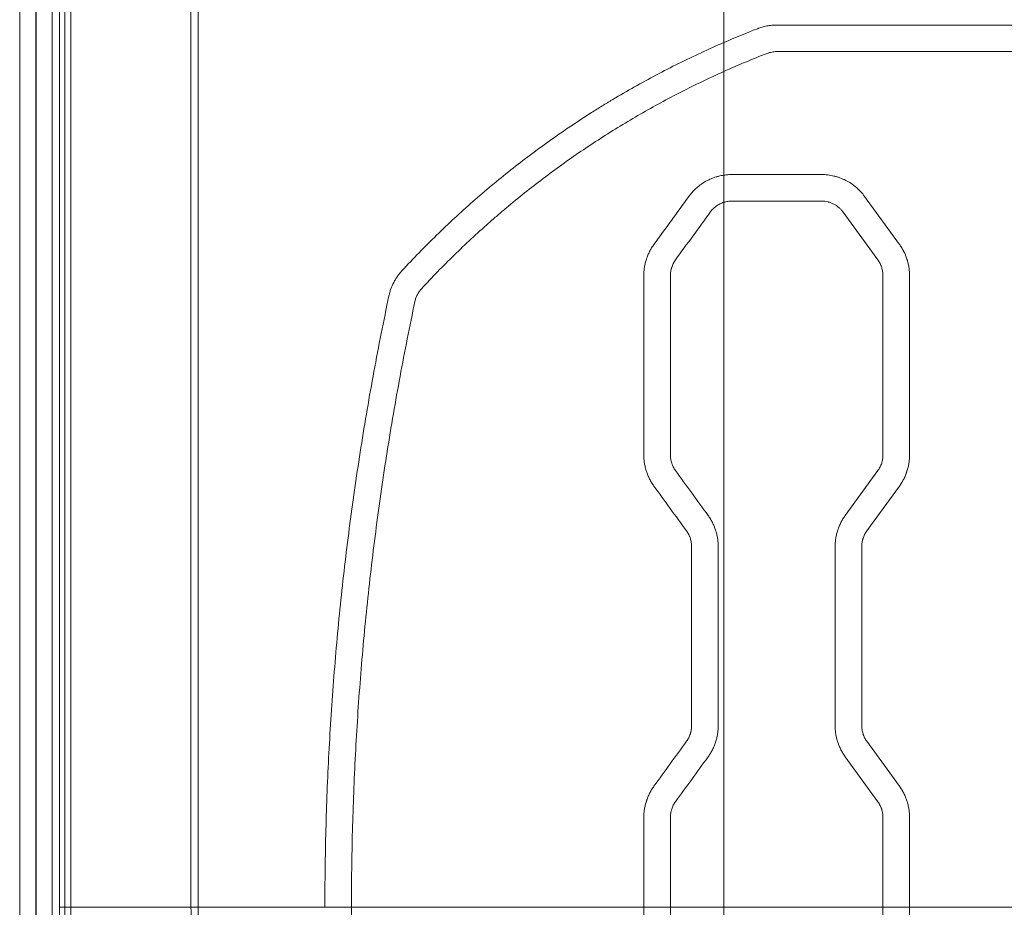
# Model space of a CAD drawing. Header units: millimetres. Extents: x 0 to 594, y 0 to 420.
# Tile 147 of 256: x 171.47 to 180.73, y 318.06 to 326.41. Entities that reach past the tile are written whole.
import ezdxf

# ---------------------------------------------------------------- set-up
doc = ezdxf.new("R2010")
doc.units = ezdxf.units.MM
doc.layers.add('1', color=7, linetype='Continuous', true_color=0xffffff)
doc.styles.add('Arial Unicode MS', font='txt')
doc.dimstyles.get("Standard").update_dxf_attribs({"dimtxt": 0.18, "dimasz": 0.18, "dimexe": 0.18, "dimexo": 0.0625, "dimgap": 0.09, "dimtad": 0, "dimtih": 1, "dimtoh": 1, "dimdec": 4, "dimzin": 0, "dimdsep": 46, "dimtxsty": 'Standard', "dimcen": 0.09, "dimadec": 0, "dimazin": 0, "dimtfac": 1, "dimtdec": 4, "dimtofl": 0, "dimtmove": 0, "dimatfit": 3, "dimfxl": 0, "dimtolj": 1, "dimtzin": 0, "dimarcsym": 0})

# ---------------------------------------------------------------- blocks, each defined once
blk = doc.blocks.new('_U0')
at = {"layer": '1', "color": 18, "lineweight": 13}
for p, q in [((147.6569, 304.1723), (147.6569, 390.192)), ((305.8469, 301.3923), (305.8469, 390.192)), ((147.6569, 388.192), (198.8518, 388.192)), ((305.8469, 388.192), (254.6521, 388.192))]:
    blk.add_line(p, q, dxfattribs=at)
at = {"layer": '1', "color": 18}
for points in [[(147.6569, 388.192), (151.1569, 389.1299), (151.1569, 387.2542)], [(305.8469, 388.192), (302.3469, 387.2542), (302.3469, 389.1299)]]:
    blk.add_solid(points, dxfattribs=at)
at = {"layer": '1', "color": 18, "linetype": 'Continuous', "lineweight": 13, "char_height": 3.5, "attachment_point": 7, "line_spacing_factor": 1.047437, "style": 'Arial Unicode MS'}
for s, insert in [('\\fArial Unicode MS|b0|i0;\\W1.0000;3.16', (200.5373, 385.5562)), ('\\fArial Unicode MS|b0|i0;\\W1.0000;LIFT POINT SPAN', (213.2036, 385.5562))]:
    blk.add_mtext(s, dxfattribs=dict(at, insert=insert))
blk = doc.blocks.new('_U7')
at = {"layer": '1', "color": 18, "lineweight": 13}
for p, q in [((147.6569, 338.6223), (150.385, 338.6223)), ((148.385, 338.6223), (148.385, 256.1193)), ((147.6569, 304.1723), (150.385, 304.1723)), ((148.385, 256.1193), (153.385, 256.1193))]:
    blk.add_line(p, q, dxfattribs=at)
at = {"layer": '1', "color": 18}
for points in [[(148.385, 338.6223), (149.3228, 335.1223), (147.4472, 335.1223)], [(148.385, 304.1723), (147.4472, 307.6723), (149.3228, 307.6723)]]:
    blk.add_solid(points, dxfattribs=at)
at = {"layer": '1', "color": 18, "linetype": 'Continuous', "lineweight": 13, "char_height": 3.5, "attachment_point": 7, "line_spacing_factor": 1.047437, "style": 'Arial Unicode MS'}
for s, insert in [('\\fArial Unicode MS|b0|i0;\\W1.0000;0.69', (155.0705, 253.4835)), ('\\fArial Unicode MS|b0|i0;\\W1.0000;CTRS', (167.7369, 253.4835)), ('\\fArial Unicode MS|b0|i0;\\W1.0000;FWD LIFT POINTS', (155.0705, 246.4214))]:
    blk.add_mtext(s, dxfattribs=dict(at, insert=insert))

msp = doc.modelspace()

# ---------------------------------------------------------------- linework, layer by layer
at = {"layer": '1', "color": 155, "linetype": 'Continuous', "lineweight": 13}
for p, q in [((171.469, 314.0731), (171.469, 341.8054)), ((171.62, 341.8054), (171.62, 314.0731)), ((171.6225, 314.0731), (171.6225, 341.8054)), ((171.7735, 341.8054), (171.7735, 314.0731)), ((171.8431, 327.5584), (171.8431, 318.0584)), ((171.8948, 318.0584), (171.8948, 327.5584)), ((171.9488, 318.0584), (171.9488, 327.5584)), ((173.0803, 318.0584), (173.0803, 327.5584)), ((173.1486, 318.0584), (173.1486, 327.5584)), ((178.0931, 326.197), (178.0931, 327.5584)), ((178.5898, 326.3608), (191.8937, 326.3608)), ((178.0931, 325.9238), (178.0931, 326.197)), ((191.8974, 326.1108), (178.5898, 326.1108)), ((178.0931, 324.9484), (178.0931, 325.9238)), ((178.0931, 324.6927), (178.0931, 324.9484)), ((178.1672, 324.9539), (179.0125, 324.9539)), ((179.417, 324.7478), (179.7444, 324.2972)), ((178.0931, 318.0584), (178.0931, 324.6927)), ((179.0125, 324.7039), (178.1672, 324.7039)), ((179.5421, 324.1503), (179.2147, 324.6009)), ((177.3398, 322.3158), (177.3398, 324.0033)), ((177.5898, 324.0033), (177.5898, 322.3158)), ((179.5898, 322.3158), (179.5898, 324.0033)), ((179.8398, 324.0033), (179.8398, 322.3158)), ((179.2353, 321.7466), (179.5421, 322.1688)), ((179.7444, 322.0219), (179.4376, 321.5997)), ((177.7898, 319.7676), (177.7898, 321.4527)), ((178.0398, 321.4527), (178.0398, 319.7676)), ((179.1398, 319.7676), (179.1398, 321.4527)), ((179.3898, 321.4527), (179.3898, 319.7676)), ((179.4376, 319.6207), (179.7444, 319.1985)), ((179.5421, 319.0515), (179.2353, 319.4737)), ((177.3398, 318.0584), (177.3398, 318.9046)), ((177.5898, 318.9046), (177.5898, 318.0584)), ((179.5898, 318.0584), (179.5898, 318.9046)), ((179.8398, 318.9046), (179.8398, 318.0584)), ((178.0931, 318.0584), (179.5898, 318.0584)), ((179.5898, 318.0584), (179.8398, 318.0584)), ((179.5898, 317.217), (179.5898, 318.0584)), ((179.8398, 318.0584), (180.9398, 318.0584)), ((179.8398, 318.0584), (179.8398, 317.217))]:
    msp.add_line(p, q, dxfattribs=at)
for points in [[(178.0931, 326.197), (178.1974, 326.2422), (178.3025, 326.2855), (178.4084, 326.3267)], [(178.4991, 326.0938), (178.3624, 326.0405), (178.227, 325.9838), (178.0931, 325.9238)], [(178.0931, 324.9484), (178.1054, 324.9502), (178.13, 324.953), (178.1548, 324.9539), (178.1672, 324.9539)], [(177.4353, 324.2972), (177.5445, 324.4474), (177.6536, 324.5976), (177.7627, 324.7478)], [(178.1672, 324.7039), (178.1546, 324.7039), (178.1296, 324.702), (178.1052, 324.6964), (178.0931, 324.6927)], [(177.965, 324.6009), (177.8558, 324.4507), (177.7467, 324.3005), (177.6376, 324.1503)], [(174.3398, 318.0584), (174.3398, 318.3009), (174.3461, 318.7851), (174.3745, 319.5094), (174.4217, 320.2317), (174.4877, 320.9519), (174.5724, 321.6702), (174.6759, 322.3865), (174.7981, 323.1007), (174.8923, 323.5755), (174.9425, 323.8126)], [(175.1871, 323.7608), (175.1373, 323.5259), (175.044, 323.0553), (174.9228, 322.3474), (174.8203, 321.6376), (174.7364, 320.9258), (174.671, 320.212), (174.6242, 319.4963), (174.5961, 318.7785), (174.5898, 318.2987), (174.5898, 318.0584)], [(177.6376, 322.1688), (177.7398, 322.0281), (177.8421, 321.8874), (177.9444, 321.7466)], [(177.7421, 321.5997), (177.6398, 321.7404), (177.5376, 321.8812), (177.4353, 322.0219)], [(177.4353, 319.1985), (177.5376, 319.3392), (177.6398, 319.4799), (177.7421, 319.6207)], [(177.9444, 319.4737), (177.8421, 319.333), (177.7398, 319.1923), (177.6376, 319.0515)], [(171.8431, 318.0584), (171.8435, 318.0584), (171.8607, 318.0584), (171.8948, 318.0584)], [(171.8948, 318.0584), (171.9013, 318.0584), (171.9201, 318.0584), (171.9488, 318.0584)], [(173.0803, 318.0584), (173.1016, 318.0584), (173.1247, 318.0584), (173.1486, 318.0584)], [(173.1486, 318.0584), (173.5438, 318.0584), (173.9409, 318.0584), (174.3398, 318.0584)], [(174.3398, 318.0584), (174.4231, 318.0584), (174.5064, 318.0584), (174.5898, 318.0584)], [(177.3398, 318.0584), (177.4232, 318.0584), (177.5065, 318.0584), (177.5898, 318.0584)], [(177.3398, 317.217), (177.3398, 317.4975), (177.3398, 317.778), (177.3398, 318.0584)], [(177.5898, 318.0584), (177.5898, 317.778), (177.5898, 317.4975), (177.5898, 317.217)], [(177.5898, 318.0584), (177.7575, 318.0584), (177.9252, 318.0584), (178.0931, 318.0584)]]:
    msp.add_open_spline(points, degree=3, dxfattribs=at)
for points, knots in [([(178.4084, 326.3267), (178.423, 326.3324), (178.4377, 326.3374), (178.4674, 326.3458), (178.4974, 326.3529), (178.5279, 326.3572), (178.5587, 326.3601), (178.5742, 326.3608), (178.5898, 326.3608)], [0, 0, 0, 0, 0.25, 0.25, 0.5, 0.75, 0.75, 1, 1, 1, 1]), ([(175.0644, 324.0483), (175.1705, 324.1631), (175.2792, 324.2747), (175.4461, 324.4375), (175.5023, 324.491), (175.6162, 324.5964), (175.6737, 324.6483), (175.8483, 324.8018), (175.9673, 324.9011), (176.2103, 325.0935), (176.3344, 325.1866), (176.5878, 325.3666), (176.7171, 325.4536), (176.882, 325.5583), (176.9318, 325.5894), (176.9819, 325.6201), (177.007, 325.6354), (177.0154, 325.6405), (177.0321, 325.6506), (177.1077, 325.696), (177.1839, 325.7403), (177.3884, 325.8557), (177.5267, 325.929), (177.807, 326.0685), (177.9491, 326.1346), (178.0931, 326.197)], [0, 0, 0, 0, 0.125, 0.125, 0.1875, 0.1875, 0.25, 0.25, 0.375, 0.375, 0.5, 0.5, 0.625, 0.625, 0.65625, 0.671875, 0.671875, 0.679687, 0.679687, 0.6875, 0.75, 0.75, 0.875, 0.875, 1, 1, 1, 1]), ([(178.5898, 326.1108), (178.582, 326.1108), (178.5743, 326.1104), (178.5589, 326.109), (178.5436, 326.1069), (178.5286, 326.1033), (178.5138, 326.0991), (178.5064, 326.0966), (178.4991, 326.0938)], [0, 0, 0, 0, 0.25, 0.25, 0.5, 0.75, 0.75, 1, 1, 1, 1]), ([(178.0931, 325.9238), (177.958, 325.8632), (177.8249, 325.7993), (177.5629, 325.6655), (177.434, 325.5955), (177.1801, 325.4492), (177.0551, 325.373), (176.8707, 325.2541), (176.8098, 325.2137), (176.6888, 325.1313), (176.6288, 325.0894), (176.4504, 324.9612), (176.3335, 324.8727), (176.1611, 324.7352), (176.1042, 324.6886), (176.0195, 324.6175), (175.9914, 324.5936), (175.9354, 324.5454), (175.9076, 324.5212), (175.7695, 324.3991), (175.6615, 324.2987), (175.4509, 324.0927), (175.3481, 323.987), (175.248, 323.8787)], [0, 0, 0, 0, 0.125, 0.125, 0.25, 0.25, 0.375, 0.375, 0.4375, 0.4375, 0.5, 0.5, 0.625, 0.625, 0.6875, 0.6875, 0.71875, 0.71875, 0.75, 0.75, 0.875, 0.875, 1, 1, 1, 1]), ([(177.7627, 324.7478), (177.7725, 324.7613), (177.7829, 324.7742), (177.8048, 324.7988), (177.8164, 324.8105), (177.8405, 324.8328), (177.8532, 324.8434), (177.8697, 324.8558), (177.8731, 324.8583), (177.8799, 324.8631), (177.8833, 324.8655), (177.8936, 324.8725), (177.9006, 324.877), (177.9218, 324.8899), (177.9508, 324.9055), (177.9811, 324.9183), (178.0044, 324.9267), (178.0122, 324.9294), (178.0241, 324.933), (178.0281, 324.9342), (178.0361, 324.9364), (178.0401, 324.9375), (178.0603, 324.9426), (178.0766, 324.9459), (178.0931, 324.9484)], [0, 0, 0, 0, 0.125, 0.125, 0.25, 0.25, 0.375, 0.375, 0.40625, 0.40625, 0.4375, 0.4375, 0.5, 0.5, 0.625, 0.75, 0.75, 0.8125, 0.8125, 0.84375, 0.84375, 0.875, 0.875, 1, 1, 1, 1]), ([(179.0125, 324.9539), (179.0323, 324.9539), (179.0519, 324.9527), (179.0907, 324.9481), (179.1099, 324.9447), (179.1385, 324.9379), (179.1479, 324.9353), (179.162, 324.931), (179.1667, 324.9295), (179.1761, 324.9264), (179.1808, 324.9248), (179.204, 324.9162), (179.2219, 324.9084), (179.2567, 324.8906), (179.2736, 324.8808), (179.298, 324.8645), (179.306, 324.8588), (179.3178, 324.8499), (179.3217, 324.8468), (179.3295, 324.8406), (179.3333, 324.8375), (179.352, 324.8215), (179.3662, 324.8079), (179.3928, 324.779), (179.4053, 324.7638), (179.417, 324.7478)], [0, 0, 0, 0, 0.125, 0.125, 0.25, 0.25, 0.3125, 0.3125, 0.34375, 0.34375, 0.375, 0.375, 0.5, 0.5, 0.625, 0.625, 0.6875, 0.6875, 0.71875, 0.71875, 0.75, 0.75, 0.875, 0.875, 1, 1, 1, 1]), ([(178.0931, 324.6927), (178.0867, 324.6907), (178.0741, 324.6862), (178.0558, 324.678), (178.0383, 324.6685), (178.0272, 324.6611), (178.019, 324.6552), (178.0163, 324.6532), (178.011, 324.6491), (178.0084, 324.647), (178.0007, 324.6405), (177.9909, 324.6315), (177.9773, 324.6168), (177.9689, 324.6063), (177.965, 324.6009)], [0, 0, 0, 0, 0.125, 0.25, 0.375, 0.5, 0.5, 0.5625, 0.5625, 0.625, 0.625, 0.75, 0.875, 1, 1, 1, 1]), ([(179.2147, 324.6009), (179.2089, 324.6089), (179.2027, 324.6165), (179.1894, 324.6308), (179.1824, 324.6376), (179.1712, 324.6471), (179.1674, 324.6502), (179.1615, 324.6547), (179.1595, 324.6561), (179.1555, 324.659), (179.1535, 324.6604), (179.1432, 324.6672), (179.1347, 324.6722), (179.1173, 324.6811), (179.1084, 324.685), (179.0946, 324.6901), (179.09, 324.6917), (179.0829, 324.6938), (179.0805, 324.6945), (179.0757, 324.6958), (179.0733, 324.6964), (179.0613, 324.6993), (179.0517, 324.701), (179.0322, 324.7033), (179.0224, 324.7039), (179.0125, 324.7039)], [0, 0, 0, 0, 0.125, 0.125, 0.25, 0.25, 0.3125, 0.3125, 0.34375, 0.34375, 0.375, 0.375, 0.5, 0.5, 0.625, 0.625, 0.6875, 0.6875, 0.71875, 0.71875, 0.75, 0.75, 0.875, 0.875, 1, 1, 1, 1]), ([(177.3398, 324.0033), (177.3398, 324.0165), (177.3404, 324.0296), (177.3424, 324.0557), (177.3455, 324.0816), (177.3506, 324.1071), (177.3566, 324.1325), (177.3602, 324.1451), (177.3653, 324.1607), (177.3663, 324.1638), (177.3685, 324.1701), (177.3696, 324.1732), (177.373, 324.1824), (177.3754, 324.1886), (177.3829, 324.2067), (177.3939, 324.2305), (177.4066, 324.2533), (177.4203, 324.2756), (177.4276, 324.2865), (177.4353, 324.2972)], [0, 0, 0, 0, 0.125, 0.125, 0.25, 0.375, 0.375, 0.5, 0.5, 0.53125, 0.53125, 0.5625, 0.5625, 0.625, 0.625, 0.75, 0.875, 0.875, 1, 1, 1, 1]), ([(179.7444, 324.2972), (179.7521, 324.2865), (179.7594, 324.2756), (179.773, 324.2533), (179.7858, 324.2306), (179.7967, 324.207), (179.8067, 324.1829), (179.8112, 324.1706), (179.8163, 324.155), (179.8173, 324.1518), (179.8192, 324.1455), (179.8201, 324.1423), (179.8228, 324.1328), (179.8245, 324.1265), (179.8291, 324.1073), (179.8342, 324.0817), (179.8373, 324.0557), (179.8393, 324.0296), (179.8398, 324.0165), (179.8398, 324.0033)], [0, 0, 0, 0, 0.125, 0.125, 0.25, 0.375, 0.375, 0.5, 0.5, 0.53125, 0.53125, 0.5625, 0.5625, 0.625, 0.625, 0.75, 0.875, 0.875, 1, 1, 1, 1]), ([(177.6376, 324.1503), (177.6298, 324.1396), (177.623, 324.1284), (177.6112, 324.1053), (177.6062, 324.0932), (177.6011, 324.0776), (177.6001, 324.0744), (177.5984, 324.0681), (177.5975, 324.0649), (177.5952, 324.0553), (177.594, 324.0489), (177.5909, 324.0296), (177.5898, 324.0165), (177.5898, 324.0033)], [0, 0, 0, 0, 0.25, 0.25, 0.5, 0.5, 0.5625, 0.5625, 0.625, 0.625, 0.75, 0.75, 1, 1, 1, 1]), ([(179.5898, 324.0033), (179.5898, 324.0165), (179.5888, 324.0295), (179.5847, 324.0553), (179.5817, 324.0679), (179.5766, 324.0836), (179.5756, 324.0867), (179.5733, 324.0929), (179.5721, 324.0959), (179.5683, 324.105), (179.5656, 324.111), (179.5567, 324.1284), (179.5499, 324.1396), (179.5421, 324.1503)], [0, 0, 0, 0, 0.25, 0.25, 0.5, 0.5, 0.5625, 0.5625, 0.625, 0.625, 0.75, 0.75, 1, 1, 1, 1]), ([(174.9425, 323.8126), (174.9448, 323.8237), (174.9502, 323.8455), (174.957, 323.8667), (174.9683, 323.8982), (174.9771, 323.9186), (174.9925, 323.9483), (174.998, 323.9581), (175.0096, 323.9774), (175.0158, 323.9868), (175.0286, 324.0052), (175.0421, 324.0231), (175.0568, 324.0401), (175.0644, 324.0483)], [0, 0, 0, 0, 0.125, 0.25, 0.25, 0.5, 0.5, 0.625, 0.625, 0.75, 0.75, 0.875, 1, 1, 1, 1]), ([(175.248, 323.8787), (175.2404, 323.8704), (175.2334, 323.8617), (175.2206, 323.8435), (175.2149, 323.834), (175.2071, 323.8191), (175.2047, 323.8141), (175.2002, 323.8037), (175.1981, 323.7985), (175.1925, 323.7827), (175.1894, 323.7718), (175.1871, 323.7608)], [0, 0, 0, 0, 0.25, 0.25, 0.5, 0.5, 0.625, 0.625, 0.75, 0.75, 1, 1, 1, 1]), ([(177.4353, 322.0219), (177.4276, 322.0326), (177.4203, 322.0435), (177.4066, 322.0658), (177.3939, 322.0885), (177.383, 322.1121), (177.373, 322.1362), (177.3685, 322.1485), (177.3634, 322.1641), (177.3624, 322.1673), (177.3605, 322.1736), (177.3596, 322.1768), (177.3569, 322.1863), (177.3552, 322.1926), (177.3506, 322.2117), (177.3455, 322.2374), (177.3424, 322.2634), (177.3404, 322.2895), (177.3398, 322.3026), (177.3398, 322.3158)], [0, 0, 0, 0, 0.125, 0.125, 0.25, 0.375, 0.375, 0.5, 0.5, 0.53125, 0.53125, 0.5625, 0.5625, 0.625, 0.625, 0.75, 0.875, 0.875, 1, 1, 1, 1]), ([(177.5898, 322.3158), (177.5898, 322.3026), (177.5909, 322.2896), (177.595, 322.2638), (177.598, 322.2512), (177.6031, 322.2355), (177.6041, 322.2324), (177.6064, 322.2262), (177.6076, 322.2232), (177.6114, 322.2141), (177.6141, 322.2081), (177.623, 322.1907), (177.6298, 322.1795), (177.6376, 322.1688)], [0, 0, 0, 0, 0.25, 0.25, 0.5, 0.5, 0.5625, 0.5625, 0.625, 0.625, 0.75, 0.75, 1, 1, 1, 1]), ([(179.5421, 322.1688), (179.5499, 322.1795), (179.5567, 322.1907), (179.5685, 322.2138), (179.5735, 322.2259), (179.5786, 322.2415), (179.5795, 322.2447), (179.5813, 322.251), (179.5822, 322.2542), (179.5845, 322.2638), (179.5857, 322.2702), (179.5888, 322.2895), (179.5898, 322.3026), (179.5898, 322.3158)], [0, 0, 0, 0, 0.25, 0.25, 0.5, 0.5, 0.5625, 0.5625, 0.625, 0.625, 0.75, 0.75, 1, 1, 1, 1]), ([(179.8398, 322.3158), (179.8398, 322.3026), (179.8393, 322.2895), (179.8373, 322.2634), (179.8342, 322.2375), (179.8291, 322.212), (179.8231, 322.1866), (179.8195, 322.174), (179.8144, 322.1584), (179.8134, 322.1553), (179.8112, 322.149), (179.8101, 322.1459), (179.8067, 322.1367), (179.8043, 322.1305), (179.7968, 322.1124), (179.7858, 322.0886), (179.7731, 322.0658), (179.7594, 322.0435), (179.7521, 322.0326), (179.7444, 322.0219)], [0, 0, 0, 0, 0.125, 0.125, 0.25, 0.375, 0.375, 0.5, 0.5, 0.53125, 0.53125, 0.5625, 0.5625, 0.625, 0.625, 0.75, 0.875, 0.875, 1, 1, 1, 1]), ([(177.9444, 321.7466), (177.9521, 321.7359), (177.9594, 321.725), (177.973, 321.7027), (177.9858, 321.68), (177.9967, 321.6564), (178.0067, 321.6323), (178.0112, 321.62), (178.0163, 321.6044), (178.0173, 321.6012), (178.0192, 321.5949), (178.0201, 321.5917), (178.0228, 321.5822), (178.0245, 321.5759), (178.0291, 321.5567), (178.0342, 321.5311), (178.0373, 321.5051), (178.0393, 321.479), (178.0398, 321.4659), (178.0398, 321.4527)], [0, 0, 0, 0, 0.125, 0.125, 0.25, 0.375, 0.375, 0.5, 0.5, 0.53125, 0.53125, 0.5625, 0.5625, 0.625, 0.625, 0.75, 0.875, 0.875, 1, 1, 1, 1]), ([(179.1398, 321.4527), (179.1398, 321.4659), (179.1404, 321.479), (179.1424, 321.5051), (179.1455, 321.531), (179.1506, 321.5565), (179.1566, 321.5819), (179.1602, 321.5945), (179.1652, 321.6101), (179.1663, 321.6132), (179.1685, 321.6195), (179.1696, 321.6226), (179.173, 321.6318), (179.1754, 321.6379), (179.1829, 321.6561), (179.1939, 321.6799), (179.2066, 321.7027), (179.2203, 321.725), (179.2276, 321.7359), (179.2353, 321.7466)], [0, 0, 0, 0, 0.125, 0.125, 0.25, 0.375, 0.375, 0.5, 0.5, 0.53125, 0.53125, 0.5625, 0.5625, 0.625, 0.625, 0.75, 0.875, 0.875, 1, 1, 1, 1]), ([(177.7898, 321.4527), (177.7898, 321.4659), (177.7888, 321.4789), (177.7847, 321.5047), (177.7817, 321.5173), (177.7766, 321.533), (177.7756, 321.5361), (177.7733, 321.5423), (177.7721, 321.5453), (177.7683, 321.5544), (177.7656, 321.5604), (177.7567, 321.5778), (177.7499, 321.589), (177.7421, 321.5997)], [0, 0, 0, 0, 0.25, 0.25, 0.5, 0.5, 0.5625, 0.5625, 0.625, 0.625, 0.75, 0.75, 1, 1, 1, 1]), ([(179.4376, 321.5997), (179.4298, 321.589), (179.423, 321.5778), (179.4112, 321.5546), (179.4062, 321.5426), (179.4011, 321.527), (179.4001, 321.5238), (179.3984, 321.5175), (179.3975, 321.5143), (179.3952, 321.5047), (179.394, 321.4983), (179.3909, 321.479), (179.3898, 321.4659), (179.3898, 321.4527)], [0, 0, 0, 0, 0.25, 0.25, 0.5, 0.5, 0.5625, 0.5625, 0.625, 0.625, 0.75, 0.75, 1, 1, 1, 1]), ([(177.7421, 319.6207), (177.7499, 319.6314), (177.7567, 319.6425), (177.7685, 319.6657), (177.7735, 319.6777), (177.7786, 319.6934), (177.7795, 319.6965), (177.7813, 319.7029), (177.7822, 319.7061), (177.7845, 319.7156), (177.7857, 319.722), (177.7888, 319.7414), (177.7898, 319.7544), (177.7898, 319.7676)], [0, 0, 0, 0, 0.25, 0.25, 0.5, 0.5, 0.5625, 0.5625, 0.625, 0.625, 0.75, 0.75, 1, 1, 1, 1]), ([(178.0398, 319.7676), (178.0398, 319.7544), (178.0393, 319.7413), (178.0373, 319.7153), (178.0342, 319.6894), (178.0291, 319.6639), (178.0231, 319.6385), (178.0195, 319.6259), (178.0144, 319.6103), (178.0134, 319.6071), (178.0112, 319.6009), (178.0101, 319.5978), (178.0067, 319.5885), (178.0043, 319.5824), (177.9968, 319.5642), (177.9858, 319.5405), (177.9731, 319.5177), (177.9594, 319.4953), (177.9521, 319.4844), (177.9444, 319.4737)], [0, 0, 0, 0, 0.125, 0.125, 0.25, 0.375, 0.375, 0.5, 0.5, 0.53125, 0.53125, 0.5625, 0.5625, 0.625, 0.625, 0.75, 0.875, 0.875, 1, 1, 1, 1]), ([(179.2353, 319.4737), (179.2276, 319.4844), (179.2203, 319.4953), (179.2066, 319.5176), (179.1939, 319.5404), (179.183, 319.564), (179.173, 319.5881), (179.1685, 319.6004), (179.1634, 319.616), (179.1624, 319.6191), (179.1605, 319.6255), (179.1595, 319.6286), (179.1569, 319.6381), (179.1552, 319.6445), (179.1506, 319.6636), (179.1455, 319.6893), (179.1424, 319.7152), (179.1404, 319.7413), (179.1398, 319.7544), (179.1398, 319.7676)], [0, 0, 0, 0, 0.125, 0.125, 0.25, 0.375, 0.375, 0.5, 0.5, 0.53125, 0.53125, 0.5625, 0.5625, 0.625, 0.625, 0.75, 0.875, 0.875, 1, 1, 1, 1]), ([(179.3898, 319.7676), (179.3898, 319.7544), (179.3909, 319.7414), (179.395, 319.7157), (179.398, 319.703), (179.4031, 319.6874), (179.4041, 319.6843), (179.4064, 319.6781), (179.4076, 319.675), (179.4114, 319.6659), (179.4141, 319.66), (179.423, 319.6425), (179.4298, 319.6314), (179.4376, 319.6207)], [0, 0, 0, 0, 0.25, 0.25, 0.5, 0.5, 0.5625, 0.5625, 0.625, 0.625, 0.75, 0.75, 1, 1, 1, 1]), ([(177.3398, 318.9046), (177.3398, 318.9178), (177.3404, 318.9309), (177.3424, 318.9569), (177.3455, 318.9828), (177.3506, 319.0084), (177.3566, 319.0337), (177.3602, 319.0463), (177.3653, 319.062), (177.3663, 319.0651), (177.3685, 319.0713), (177.3696, 319.0744), (177.373, 319.0837), (177.3754, 319.0898), (177.3829, 319.108), (177.3939, 319.1317), (177.4066, 319.1545), (177.4203, 319.1769), (177.4276, 319.1878), (177.4353, 319.1985)], [0, 0, 0, 0, 0.125, 0.125, 0.25, 0.375, 0.375, 0.5, 0.5, 0.53125, 0.53125, 0.5625, 0.5625, 0.625, 0.625, 0.75, 0.875, 0.875, 1, 1, 1, 1]), ([(179.7444, 319.1985), (179.7521, 319.1878), (179.7594, 319.1769), (179.773, 319.1546), (179.7858, 319.1319), (179.7967, 319.1082), (179.8067, 319.0841), (179.8112, 319.0718), (179.8163, 319.0562), (179.8173, 319.0531), (179.8192, 319.0468), (179.8201, 319.0436), (179.8228, 319.0341), (179.8245, 319.0277), (179.8291, 319.0086), (179.8342, 318.9829), (179.8373, 318.957), (179.8393, 318.9309), (179.8398, 318.9178), (179.8398, 318.9046)], [0, 0, 0, 0, 0.125, 0.125, 0.25, 0.375, 0.375, 0.5, 0.5, 0.53125, 0.53125, 0.5625, 0.5625, 0.625, 0.625, 0.75, 0.875, 0.875, 1, 1, 1, 1]), ([(177.6376, 319.0515), (177.6298, 319.0408), (177.623, 319.0297), (177.6112, 319.0065), (177.6062, 318.9945), (177.6011, 318.9788), (177.6001, 318.9757), (177.5984, 318.9693), (177.5975, 318.9662), (177.5952, 318.9566), (177.594, 318.9502), (177.5909, 318.9308), (177.5898, 318.9178), (177.5898, 318.9046)], [0, 0, 0, 0, 0.25, 0.25, 0.5, 0.5, 0.5625, 0.5625, 0.625, 0.625, 0.75, 0.75, 1, 1, 1, 1]), ([(179.5898, 318.9046), (179.5898, 318.9178), (179.5888, 318.9308), (179.5847, 318.9565), (179.5817, 318.9692), (179.5766, 318.9848), (179.5756, 318.988), (179.5733, 318.9941), (179.5721, 318.9972), (179.5683, 319.0063), (179.5656, 319.0122), (179.5567, 319.0297), (179.5499, 319.0408), (179.5421, 319.0515)], [0, 0, 0, 0, 0.25, 0.25, 0.5, 0.5, 0.5625, 0.5625, 0.625, 0.625, 0.75, 0.75, 1, 1, 1, 1]), ([(171.8431, 318.097), (171.8423, 317.3699), (171.892, 315.9157), (172.1214, 313.7417), (172.3768, 312.3081), (172.5299, 311.596)], [0, 0, 0, 0, 0.33248, 0.666975, 1, 1, 1, 1]), ([(172.5713, 311.6492), (172.3595, 312.6416), (172.0742, 314.3973), (171.9155, 316.5555), (171.8948, 317.6811), (171.8948, 318.0583), (171.8948, 318.0584)], [0, 0, 0, 0, 0.473715, 0.823762, 0.999975, 1, 1, 1, 1]), ([(171.9488, 318.0584), (172.1061, 318.0584), (172.2801, 318.0584), (172.6598, 318.0584), (172.8641, 318.0584), (173.0803, 318.0584)], [0, 0, 0, 0, 0.5, 0.5, 1, 1, 1, 1]), ([(171.9488, 318.0584), (171.9488, 317.7911), (171.9523, 317.524), (171.9628, 317.1228), (171.9672, 316.989), (171.9777, 316.7211), (172.0085, 316.0506), (172.0614, 315.3782), (172.1321, 314.7079), (172.1472, 314.574), (172.179, 314.3064), (172.2294, 313.9054), (172.3653, 312.9731), (172.5129, 312.1814), (172.6246, 311.6583)], [0, 0, 0, 0, 0.125, 0.125, 0.1875, 0.1875, 0.25, 0.5, 0.5, 0.5625, 0.5625, 0.625, 0.75, 1, 1, 1, 1]), ([(173.7422, 311.8879), (173.7149, 312.0162), (173.6594, 312.2772), (173.5815, 312.677), (173.5064, 313.0915), (173.4352, 313.5209), (173.3685, 313.9652), (173.3069, 314.4245), (173.2511, 314.8989), (173.2018, 315.3884), (173.1597, 315.8931), (173.1255, 316.413), (173.1003, 316.9481), (173.0838, 317.4983), (173.0815, 317.8701), (173.0803, 318.0584)], [0, 0, 0, 0, 0.063268, 0.128771, 0.196516, 0.266509, 0.338762, 0.413288, 0.490103, 0.569225, 0.65067, 0.734458, 0.820609, 0.909136, 1, 1, 1, 1]), ([(173.1485, 318.0584), (173.1479, 317.5405), (173.1606, 317.0224), (173.1933, 316.3766), (173.2008, 316.2475), (173.2173, 315.9896), (173.2446, 315.603), (173.2795, 315.2173), (173.3596, 314.447), (173.4266, 313.935), (173.5876, 312.9142), (173.6817, 312.4054), (173.7892, 311.8981)], [0, 0, 0, 0, 0.25, 0.25, 0.3125, 0.3125, 0.375, 0.5, 0.5, 0.75, 0.75, 1, 1, 1, 1]), ([(174.5898, 318.0584), (174.5899, 317.8185), (174.5962, 317.3392), (174.6244, 316.6223), (174.6712, 315.9072), (174.7148, 315.4318), (174.7645, 314.957), (174.7925, 314.7199), (174.8546, 314.2463), (174.8888, 314.0099), (174.9633, 313.5376), (175.0037, 313.3018), (175.0907, 312.8308), (175.1373, 312.5957), (175.1871, 312.3608)], [0, 0, 0, 0, 0.125, 0.25, 0.375, 0.5, 0.5, 0.625, 0.625, 0.75, 0.75, 0.875, 0.875, 1, 1, 1, 1]), ([(174.5898, 318.0584), (174.9275, 318.0584), (175.2663, 318.0584), (176.0195, 318.0584), (176.4333, 318.0584), (177.0117, 318.0584), (177.1757, 318.0584), (177.3398, 318.0584)], [0, 0, 0, 0, 0.370912, 0.370912, 0.821697, 0.821697, 1, 1, 1, 1]), ([(178.0931, 318.0584), (178.0931, 317.6626), (178.0931, 316.8709), (178.0931, 315.6834), (178.0931, 314.4959), (178.0931, 313.3084), (178.0931, 312.2861), (178.0931, 311.6596), (178.0931, 311.4289)], [0, 0, 0, 0, 0.179124, 0.358248, 0.537372, 0.716497, 0.895621, 1, 1, 1, 1])]:
    msp.add_open_spline(points, degree=3, knots=knots, dxfattribs=at)

# ---------------------------------------------------------------- dimensions: what is measured, and where the dimension line sits
at = {"layer": '1', "color": 18, "linetype": 'Continuous', "lineweight": 13}
dim = msp.add_linear_dim(base=(305.8469, 388.192), p1=(147.6569, 304.1723), p2=(305.8469, 301.3923), text=' <> \\fArial Unicode MS|b0|i0;\\C18;{\\H1.00x;\\fArial Unicode MS|b0|i0;LIFT POINT SPAN\\fArial Unicode MS|b0|i0;}\\C18;', dimstyle='Standard', override={"dimtxt": 3.5, "dimasz": 3.5, "dimexe": 2, "dimexo": 0, "dimgap": 1.5, "dimtih": 1, "dimtoh": 1, "dimdec": 2, "dimlfac": 0.02, "dimdsep": 46, "dimlunit": 2, "dimtxsty": 'Arial Unicode MS', "dimsah": 1, "dimse1": 0, "dimse2": 0, "dimsd1": 0, "dimsd2": 0, "dimclrd": 18, "dimclre": 18, "dimclrt": 18, "dimtol": 0, "dimtm": -0.1, "dimtfac": 1, "dimtdec": 2, "dimtofl": 1, "dimtmove": 0, "dimlwd": 13, "dimlwe": 13}, dxfattribs=at)
dim.commit()
dim.dimension.update_dxf_attribs({"geometry": '_U0', "text_midpoint": (226.7519, 388.192), "dimtype": 160})
dim = msp.add_linear_dim(base=(148.385, 338.6223), p1=(147.6569, 304.1723), p2=(147.6569, 338.6223), angle=90, text=' <> \\fArial Unicode MS|b0|i0;\\C18;{\\H1.00x;\\fArial Unicode MS|b0|i0;CTRS\\fArial Unicode MS|b0|i0;}\\C18;\\P\\fArial Unicode MS|b0|i0;\\C18;{\\H1.00x;\\fArial Unicode MS|b0|i0;FWD LIFT POINTS\\fArial Unicode MS|b0|i0;}\\C18;', dimstyle='Standard', override={"dimtxt": 3.5, "dimasz": 3.5, "dimexe": 2, "dimexo": 0, "dimgap": 1.5, "dimtih": 1, "dimtoh": 1, "dimdec": 2, "dimlfac": 0.02, "dimdsep": 46, "dimlunit": 2, "dimtxsty": 'Arial Unicode MS', "dimsah": 1, "dimse1": 0, "dimse2": 0, "dimsd1": 0, "dimsd2": 0, "dimclrd": 18, "dimclre": 18, "dimclrt": 18, "dimtol": 0, "dimtm": -0.1, "dimtfac": 1, "dimtdec": 2, "dimtofl": 1, "dimtmove": 1, "dimlwd": 13, "dimlwe": 13}, dxfattribs=at)
dim.commit()
dim.dimension.update_dxf_attribs({"geometry": '_U7', "text_midpoint": (175.7172, 252.6109), "dimtype": 160})

doc.saveas('drawing.dxf')
